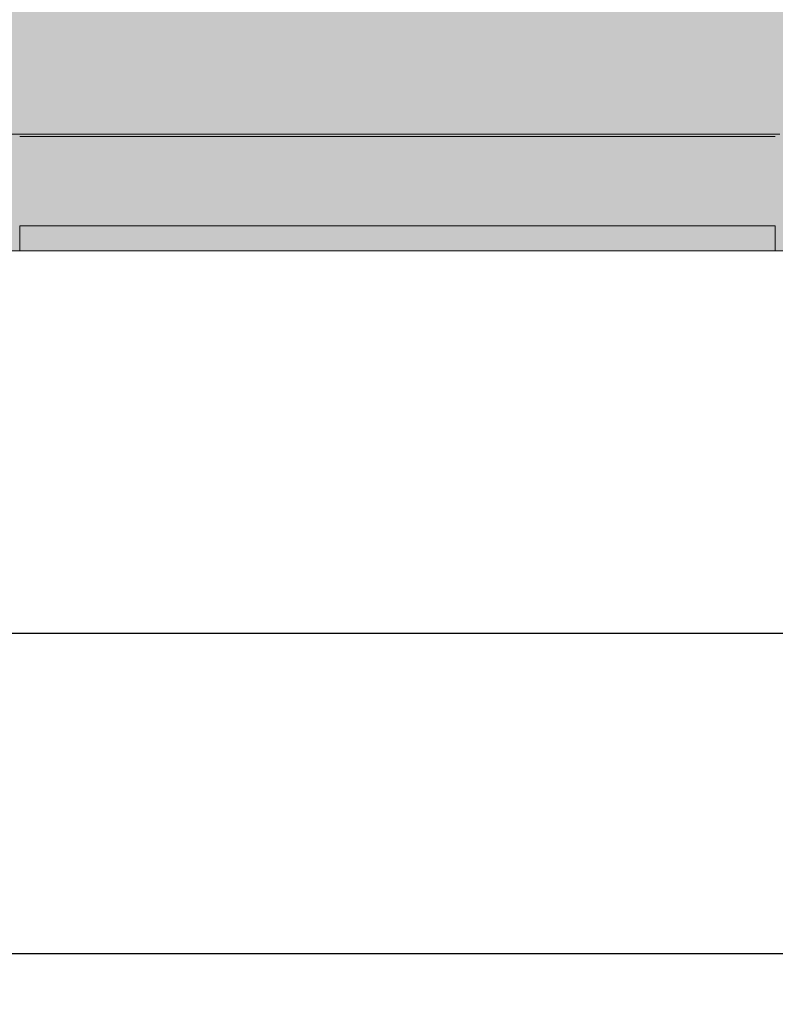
# Model space of a CAD drawing. Header units: millimetres. Extents: x -84210938 to 7466299, y -86687 to 22081.
# Tile 29 of 256: x 46368 to 48018, y -51379 to -49229. Entities that reach past the tile are written whole.
import ezdxf

# ---------------------------------------------------------------- set-up
doc = ezdxf.new("R2010")
doc.units = ezdxf.units.MM
doc.layers.get('Defpoints').update_dxf_attribs({"color": 31})
for name, color, linetype, lineweight in [('_0', 7, 'Continuous', 13), ('A-214-M_CURT_WALL', 7, 'Continuous', 5), ('A-215-M_CURT_PANEL', 7, 'Continuous', 5), ('A-230-M_FLOOR', 7, 'Continuous', 5), ('Оси', 7, 'Continuous', 5)]:
    doc.layers.add(name, color=color, linetype=linetype, lineweight=lineweight)
doc.styles.add('fl_iso paper', font='isocpeur.ttf', dxfattribs={"width": 0.8, "oblique": 10})
doc.dimstyles.new('In tre 1_100', dxfattribs={"dimscale": 100, "dimtxt": 2.5, "dimasz": 2, "dimexe": 1, "dimexo": 0.7, "dimgap": 0.6, "dimtad": 1, "dimdec": 0, "dimrnd": 5, "dimzin": 0, "dimdsep": 46, "dimtxsty": 'fl_iso paper', "dimblk": 'ARCHTICK', "dimcen": 0, "dimdle": 1, "dimadec": 0, "dimazin": 0, "dimtfac": 1, "dimtdec": 0, "dimtofl": 0, "dimtmove": 1, "dimatfit": 3, "dimldrblk": 'DOT', "dimfxl": 40, "dimtfillclr": 256, "dimtolj": 1, "dimtzin": 0, "dimarcsym": 1})

# ---------------------------------------------------------------- blocks, each defined once
blk = doc.blocks.new('_ArchTick')
at = {"color": 0, "linetype": 'ByBlock', "lineweight": 9, "const_width": 0.15}
blk.add_lwpolyline([(-0.5, -0.5), (0.5, 0.5)], dxfattribs=at)
blk = doc.blocks.new('*D674')
at = {"layer": 'Defpoints', "color": 0, "transparency": 16777216}
for p in [(35918, -51162.7), (73118, -51162.7), (73118, -51268.8)]:
    blk.add_point(p, dxfattribs=at)
at = {"layer": 'Оси', "color": 0, "lineweight": -2, "transparency": 16777216}
for p, q in [((35918, -51232.7), (35918, -51368.8)), ((73118, -51232.7), (73118, -51368.8)), ((35818, -51268.8), (73218, -51268.8))]:
    blk.add_line(p, q, dxfattribs=at)
at = {"layer": 'Оси', "color": 0, "lineweight": -2, "transparency": 16777216, "xscale": 200, "yscale": 200, "zscale": 200, "rotation": 180}
blk.add_blockref('_ArchTick', (35918, -51268.8), dxfattribs=at)
at = {"layer": 'Оси', "color": 0, "lineweight": -2, "transparency": 16777216, "xscale": 200, "yscale": 200, "zscale": 200}
blk.add_blockref('_ArchTick', (73118, -51268.8), dxfattribs=at)
at = {"layer": 'Оси', "color": 0, "transparency": 16777216, "insert": (54518, -51083.8), "char_height": 250, "attachment_point": 5, "style": 'fl_iso paper'}
blk.add_mtext('\\A1;37200', dxfattribs=at)
blk = doc.blocks.new('_DOT')
at = {"color": 0, "linetype": 'ByBlock'}
blk.add_line((-0.5, 0), (-1, 0), dxfattribs=at)
at = {"color": 0, "linetype": 'ByBlock', "const_width": 0.5}
blk.add_lwpolyline([(-0.25, 0, 1), (0.25, 0, 1)], format="xyb", close=True, dxfattribs=at)
blk = doc.blocks.new('*D677')
at = {"layer": 'Defpoints', "color": 0, "transparency": 16777216}
for p in [(44318, -50462.7), (52718, -50568.8), (52718, -51268.8)]:
    blk.add_point(p, dxfattribs=at)
at = {"layer": 'Оси', "color": 0, "lineweight": -2, "transparency": 16777216}
for p, q in [((52718, -51198.8), (52718, -50468.8)), ((44318, -50532.7), (44318, -50668.8)), ((44218, -50568.8), (52818, -50568.8))]:
    blk.add_line(p, q, dxfattribs=at)
at = {"layer": 'Оси', "color": 0, "lineweight": -2, "transparency": 16777216, "xscale": 200, "yscale": 200, "zscale": 200, "rotation": 180}
blk.add_blockref('_ArchTick', (44318, -50568.8), dxfattribs=at)
at = {"layer": 'Оси', "color": 0, "lineweight": -2, "transparency": 16777216, "xscale": 200, "yscale": 200, "zscale": 200}
blk.add_blockref('_ArchTick', (52718, -50568.8), dxfattribs=at)
at = {"layer": 'Оси', "color": 0, "transparency": 16777216, "insert": (48518, -50383.8), "char_height": 250, "attachment_point": 5, "style": 'fl_iso paper'}
blk.add_mtext('\\A1;8400', dxfattribs=at)
blk = doc.blocks.new('System Panel - A_PAN_Glass-4298516-50_AS_Plan_23')
at = {"layer": 'A-215-M_CURT_PANEL'}
for p, q in [((825, 55), (-825, 55)), ((-825, 55), (-825, 0)), ((825, 0), (825, 55)), ((-825, 0), (825, 0))]:
    blk.add_line(p, q, dxfattribs=at)
blk = doc.blocks.new('Rectangular Mullion - R_StandardFrame_50Wx250H-5117081-50_AS_Plan_23')
at = {"layer": 'A-214-M_CURT_WALL'}
blk.add_line((11840, -505), (10190, -505), dxfattribs=at)
blk = doc.blocks.new('RST_AR_KMN_R22_B1_FCD_rvt-1-50_AS_Plan_23')
at = {"layer": 'A-214-M_CURT_WALL', "lineweight": 5}
blk.add_blockref('Rectangular Mullion - R_StandardFrame_50Wx250H-5117081-50_AS_Plan_23', (0, 0), dxfattribs=at)
at = {"layer": 'A-215-M_CURT_PANEL', "lineweight": 5}
blk.add_blockref('System Panel - A_PAN_Glass-4298516-50_AS_Plan_23', (11015, -755), dxfattribs=at)

msp = doc.modelspace()

# ---------------------------------------------------------------- hatches: boundary and pattern name
at = {"layer": '_0', "transparency": 33554534}
h = msp.add_hatch(color=252, dxfattribs=at)
h.dxf.hatch_style = 1
h.paths.add_polyline_path([(35428, -49734.4), (73878, -49734.4), (73878, -19284.4), (35428, -19284.4)])
h.paths.add_polyline_path([(44528, -41629.4), (44528, -34929.4), (49428, -34929.4), (49428, -36429.4), (51028, -36429.4), (51028, -30029.4), (49428, -30029.4), (49428, -30779.4), (42778, -30779.4), (42778, -28029.4), (44528, -28029.4), (44528, -27979.4), (45303, -27979.4), (45303, -27379.4), (47528, -27379.4), (47528, -27979.4), (53578, -27979.4), (53578, -27379.4), (55478, -27379.4), (55478, -27979.4), (64478, -27979.4), (64478, -26229.4), (67788, -26229.4), (67788, -28219.4), (66578, -28219.4), (66578, -30029.4), (62978, -30029.4), (62978, -30829.4), (59878, -30829.4), (59878, -30029.4), (58628, -30029.4), (58628, -38979.4), (59728, -38979.4), (59728, -38079.4), (62978, -38079.4), (62978, -38979.4), (66878, -38979.4), (66878, -41429.4), (64478, -41429.4), (64478, -41029.4), (59923, -41029.4), (59923, -41629.4), (57898, -41629.4), (57898, -41029.4), (47038, -41029.4), (47038, -41629.4)], flags=16)

# ---------------------------------------------------------------- linework, layer by layer
at = {"layer": '_0', "lineweight": 0}
msp.add_lwpolyline([(35428, -49734.4), (73878, -49734.4), (73878, -19284.4), (35428, -19284.4)], close=True, dxfattribs=at)
at = {"layer": 'A-230-M_FLOOR'}
msp.add_line((46082.9, -49479.4), (48028, -49479.4), dxfattribs=at)

# ---------------------------------------------------------------- block references
at = {"lineweight": 5}
msp.add_blockref('RST_AR_KMN_R22_B1_FCD_rvt-1-50_AS_Plan_23', (36178, -48979.4), dxfattribs=at)

# ---------------------------------------------------------------- dimensions: what is measured, and where the dimension line sits
at = {"layer": 'Оси'}
for base, p1, p2, picture, middle in [((52718, -50568.8), (44318, -50462.7), (52718, -51268.8), '*D677', (48518, -50383.8)), ((73118, -51268.8), (35918, -51162.7), (73118, -51162.7), '*D674', (54518, -51083.8))]:
    dim = msp.add_linear_dim(base=base, p1=p1, p2=p2, dimstyle='In tre 1_100', dxfattribs=at)
    dim.commit()
    dim.dimension.update_dxf_attribs({"geometry": picture, "text_midpoint": middle})

doc.saveas('drawing.dxf')
